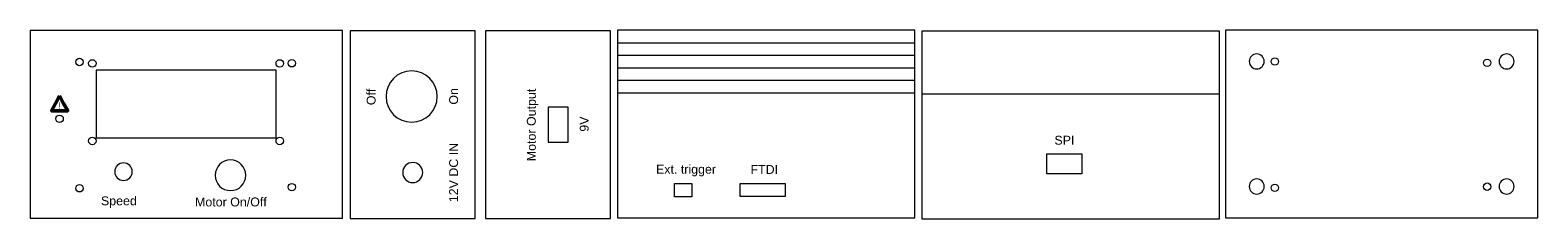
# Model space of a CAD drawing. Header units: millimetres. Extents: x -301 to 302, y 74 to 150.
import ezdxf

# ---------------------------------------------------------------- set-up
doc = ezdxf.new("R2010")
doc.units = ezdxf.units.MM
doc.header["$MEASUREMENT"] = 0
doc.layers.add('#Layer 1', color=7, linetype='Continuous')
doc.layers.add('Plan 1', color=7, linetype='Continuous')
doc.styles.add('0', font='arial.ttf', dxfattribs={"height": 1})

msp = doc.modelspace()

# ---------------------------------------------------------------- linework, layer by layer
at = {"layer": '#Layer 1', "lineweight": 0}
msp.add_lwpolyline([(-93.7433, 104.9819), (-85.7433, 104.9819), (-85.7433, 118.9819), (-93.7433, 118.9819), (-93.7433, 104.9819)], close=True, dxfattribs=at)
at = {"layer": '#Layer 1', "color": 7, "lineweight": 9}
for points in [[(-122.9301, 74.4819), (-122.9301, 74.4819), (-172.93, 74.4819), (-172.93, 74.4819), (-172.93, 74.4819), (-172.93, 74.4819), (-172.93, 149.4819), (-172.93, 149.4819), (-172.93, 149.4819), (-172.93, 149.4819), (-122.9301, 149.4819), (-122.9301, 149.4819), (-122.9301, 149.4819), (-122.9301, 149.4819), (-122.9301, 74.4819), (-122.9301, 74.4819)], [(-138.1033, 123.2652), (-138.1033, 117.6044), (-142.6924, 113.0152), (-148.3533, 113.0152), (-148.3533, 113.0152), (-154.0144, 113.0152), (-158.6033, 117.6044), (-158.6033, 123.2652), (-158.6033, 123.2652), (-158.6033, 128.9261), (-154.0144, 133.5152), (-148.3533, 133.5152), (-148.3533, 133.5152), (-142.6924, 133.5152), (-138.1033, 128.9261), (-138.1033, 123.2652)], [(-260.1631, 93.2123), (-260.1631, 91.2796), (-261.7299, 89.7124), (-263.6633, 89.7124), (-263.6633, 89.7124), (-265.596, 89.7124), (-267.1635, 91.2796), (-267.1635, 93.2123), (-267.1635, 93.2123), (-267.1635, 95.1457), (-265.596, 96.7125), (-263.6633, 96.7125), (-263.6633, 96.7125), (-261.7299, 96.7125), (-260.1631, 95.1457), (-260.1631, 93.2123)], [(-214.7273, 91.7751), (-214.7273, 88.3926), (-217.4697, 85.6501), (-220.8522, 85.6501), (-220.8522, 85.6501), (-224.2348, 85.6501), (-226.9772, 88.3926), (-226.9772, 91.7751), (-226.9772, 91.7751), (-226.9772, 95.1577), (-224.2348, 97.9001), (-220.8522, 97.9001), (-220.8522, 97.9001), (-217.4697, 97.9001), (-214.7273, 95.1577), (-214.7273, 91.7751)], [(-143.9301, 92.8786), (-143.9301, 90.6695), (-145.7209, 88.8786), (-147.9301, 88.8786), (-147.9301, 88.8786), (-150.1393, 88.8786), (-151.9301, 90.6695), (-151.9301, 92.8786), (-151.9301, 92.8786), (-151.9301, 95.0877), (-150.1393, 96.8786), (-147.9301, 96.8786), (-147.9301, 96.8786), (-145.7209, 96.8786), (-143.9301, 95.0877), (-143.9301, 92.8786)]]:
    msp.add_open_spline(points, degree=3, knots=[0, 0, 0, 0, 0.2, 0.2, 0.2, 0.2, 0.4, 0.4, 0.4, 0.4, 0.6, 0.6, 0.6, 0.6, 1, 1, 1, 1], dxfattribs=at)
at = {"layer": '#Layer 1', "lineweight": 9}
for points in [[(53.0697, 74.7987), (53.0697, 74.7987), (-65.9303, 74.7987), (-65.9303, 74.7987), (-65.9303, 74.7987), (-65.9303, 74.7987), (-65.9303, 149.7985), (-65.9303, 149.7985), (-65.9303, 149.7985), (-65.9303, 149.7985), (53.0697, 149.7985), (53.0697, 149.7985), (53.0697, 149.7985), (53.0697, 149.7985), (53.0697, 74.7987), (53.0697, 74.7987)], [(174.884, 74.375), (174.884, 74.375), (55.884, 74.375), (55.884, 74.375), (55.884, 74.375), (55.884, 74.375), (55.884, 149.3748), (55.884, 149.3748), (55.884, 149.3748), (55.884, 149.3748), (174.884, 149.3748), (174.884, 149.3748), (174.884, 149.3748), (174.884, 149.3748), (174.884, 74.375), (174.884, 74.375)]]:
    msp.add_open_spline(points, degree=3, knots=[0, 0, 0, 0, 0.2, 0.2, 0.2, 0.2, 0.4, 0.4, 0.4, 0.4, 0.6, 0.6, 0.6, 0.6, 1, 1, 1, 1], dxfattribs=at)
at = {"layer": '#Layer 1', "lineweight": 0}
for points in [[(-65.9303, 144.7987), (-65.9303, 144.7987), (53.0697, 144.7987), (53.0697, 144.7987)], [(-65.9303, 139.7987), (-65.9303, 139.7987), (53.0697, 139.7987), (53.0697, 139.7987)], [(-65.9303, 134.7987), (-65.9303, 134.7987), (53.0697, 134.7987), (53.0697, 134.7987)], [(-65.9303, 129.7987), (-65.9303, 129.7987), (53.0697, 129.7987), (53.0697, 129.7987)], [(-65.9303, 124.7987), (-65.9303, 124.7987), (53.0697, 124.7987), (53.0697, 124.7987)], [(55.884, 124.375), (55.884, 124.375), (174.884, 124.375), (174.884, 124.375)]]:
    msp.add_open_spline(points, degree=3, dxfattribs=at)
at = {"layer": '#Layer 1', "color": 250, "lineweight": 9}
msp.add_open_spline([(-202.5452, 106.8031), (-202.5452, 106.8031), (-274.5451, 106.8031), (-274.5451, 106.8031), (-274.5451, 106.8031), (-274.5451, 106.8031), (-274.5451, 133.8031), (-274.5451, 133.8031), (-274.5451, 133.8031), (-274.5451, 133.8031), (-202.5452, 133.8031), (-202.5452, 133.8031), (-202.5452, 133.8031), (-202.5452, 133.8031), (-202.5452, 106.8031), (-202.5452, 106.8031)], degree=3, knots=[0, 0, 0, 0, 0.2, 0.2, 0.2, 0.2, 0.4, 0.4, 0.4, 0.4, 0.6, 0.6, 0.6, 0.6, 1, 1, 1, 1], dxfattribs=at)
at = {"layer": '#Layer 1', "color": 1, "lineweight": 50}
msp.add_open_spline([(-289.227, 123.5154), (-289.227, 123.5154), (-287.6186, 120.5341), (-287.6186, 120.5341), (-287.6186, 120.5341), (-287.6186, 120.5341), (-286.0102, 117.5527), (-286.0102, 117.5527), (-286.0102, 117.5527), (-286.0102, 117.5527), (-289.227, 117.5527), (-289.227, 117.5527), (-289.227, 117.5527), (-289.227, 117.5527), (-292.4439, 117.5527), (-292.4439, 117.5527), (-292.4439, 117.5527), (-292.4439, 117.5527), (-290.8355, 120.5341), (-290.8355, 120.5341), (-290.8355, 120.5341), (-290.8355, 120.5341), (-289.227, 123.5154), (-289.227, 123.5154)], degree=3, knots=[0, 0, 0, 0, 0.14285714, 0.14285714, 0.14285714, 0.14285714, 0.28571429, 0.28571429, 0.28571429, 0.28571429, 0.42857143, 0.42857143, 0.42857143, 0.42857143, 0.57142857, 0.57142857, 0.57142857, 0.57142857, 0.71428571, 0.71428571, 0.71428571, 0.71428571, 1, 1, 1, 1], dxfattribs=at)
at = {"layer": '#Layer 1', "lineweight": 0}
for points in [[(105.884, 100.375), (105.884, 100.375), (105.884, 92.375), (105.884, 92.375), (105.884, 92.375), (105.884, 92.375), (119.884, 92.375), (119.884, 92.375), (119.884, 92.375), (119.884, 92.375), (119.884, 100.375), (119.884, 100.375), (119.884, 100.375), (119.884, 100.375), (105.884, 100.375), (105.884, 100.375)], [(-43.1619, 88.4652), (-43.1619, 88.4652), (-43.1619, 83.2152), (-43.1619, 83.2152), (-43.1619, 83.2152), (-43.1619, 83.2152), (-36.1619, 83.2152), (-36.1619, 83.2152), (-36.1619, 83.2152), (-36.1619, 83.2152), (-36.1619, 88.4652), (-36.1619, 88.4652), (-36.1619, 88.4652), (-36.1619, 88.4652), (-43.1619, 88.4652), (-43.1619, 88.4652)], [(-16.9303, 88.5487), (-16.9303, 88.5487), (-16.9303, 83.2987), (-16.9303, 83.2987), (-16.9303, 83.2987), (-16.9303, 83.2987), (1.0697, 83.2987), (1.0697, 83.2987), (1.0697, 83.2987), (1.0697, 83.2987), (1.0697, 88.5487), (1.0697, 88.5487), (1.0697, 88.5487), (1.0697, 88.5487), (-16.9303, 88.5487), (-16.9303, 88.5487)]]:
    msp.add_open_spline(points, degree=3, knots=[0, 0, 0, 0, 0.2, 0.2, 0.2, 0.2, 0.4, 0.4, 0.4, 0.4, 0.6, 0.6, 0.6, 0.6, 1, 1, 1, 1], dxfattribs=at)
at = {"layer": 'Plan 1', "lineweight": 9}
for centre in [(-281.2769, 137.0798), (-276.1451, 136.5031), (-201.1451, 136.5031), (-196.301, 136.5798), (197.0905, 137.2582), (282.0664, 136.7582), (-289.2494, 114.3739), (-276.1451, 105.5031), (-201.1451, 105.5031), (-281.2769, 86.5982), (-196.301, 87.0511), (197.0905, 86.7766), (282.0664, 87.2295)]:
    msp.add_ellipse(centre, major_axis=(0, 1.4924), ratio=1, dxfattribs=at)
for points in [[(-176.0235, 74.6203), (-176.0235, 74.6203), (-301.0233, 74.6203), (-301.0233, 74.6203), (-301.0233, 74.6203), (-301.0233, 74.6203), (-301.0233, 149.6201), (-301.0233, 149.6201), (-301.0233, 149.6201), (-301.0233, 149.6201), (-176.0235, 149.6201), (-176.0235, 149.6201), (-176.0235, 149.6201), (-176.0235, 149.6201), (-176.0235, 74.6203), (-176.0235, 74.6203)], [(302.3439, 74.7987), (302.3439, 74.7987), (177.3441, 74.7987), (177.3441, 74.7987), (177.3441, 74.7987), (177.3441, 74.7987), (177.3441, 149.7985), (177.3441, 149.7985), (177.3441, 149.7985), (177.3441, 149.7985), (302.3439, 149.7985), (302.3439, 149.7985), (302.3439, 149.7985), (302.3439, 149.7985), (302.3439, 74.7987), (302.3439, 74.7987)]]:
    msp.add_open_spline(points, degree=3, knots=[0, 0, 0, 0, 0.2, 0.2, 0.2, 0.2, 0.4, 0.4, 0.4, 0.4, 0.6, 0.6, 0.6, 0.6, 1, 1, 1, 1], dxfattribs=at)
at = {"layer": 'Plan 1', "color": 7, "lineweight": 9}
for points in [[(-68.7433, 74.4819), (-68.7433, 74.4819), (-118.7432, 74.4819), (-118.7432, 74.4819), (-118.7432, 74.4819), (-118.7432, 74.4819), (-118.7432, 149.4819), (-118.7432, 149.4819), (-118.7432, 149.4819), (-118.7432, 149.4819), (-68.7433, 149.4819), (-68.7433, 149.4819), (-68.7433, 149.4819), (-68.7433, 149.4819), (-68.7433, 74.4819), (-68.7433, 74.4819)], [(192.8439, 137.2986), (192.8439, 135.6419), (191.5007, 134.2986), (189.844, 134.2986), (189.844, 134.2986), (188.1872, 134.2986), (186.844, 135.6419), (186.844, 137.2986), (186.844, 137.2986), (186.844, 138.9554), (188.1872, 140.2986), (189.844, 140.2986), (189.844, 140.2986), (191.5007, 140.2986), (192.8439, 138.9554), (192.8439, 137.2986)], [(292.8441, 137.2986), (292.8441, 135.6419), (291.5008, 134.2986), (289.844, 134.2986), (289.844, 134.2986), (288.1873, 134.2986), (286.8441, 135.6419), (286.8441, 137.2986), (286.8441, 137.2986), (286.8441, 138.9554), (288.1873, 140.2986), (289.844, 140.2986), (289.844, 140.2986), (291.5008, 140.2986), (292.8441, 138.9554), (292.8441, 137.2986)], [(192.8439, 87.2982), (192.8439, 85.6418), (191.5007, 84.2982), (189.844, 84.2982), (189.844, 84.2982), (188.1872, 84.2982), (186.844, 85.6418), (186.844, 87.2982), (186.844, 87.2982), (186.844, 88.9553), (188.1872, 90.2982), (189.844, 90.2982), (189.844, 90.2982), (191.5007, 90.2982), (192.8439, 88.9553), (192.8439, 87.2982)], [(292.8441, 87.2982), (292.8441, 85.6418), (291.5008, 84.2982), (289.844, 84.2982), (289.844, 84.2982), (288.1873, 84.2982), (286.8441, 85.6418), (286.8441, 87.2982), (286.8441, 87.2982), (286.8441, 88.9553), (288.1873, 90.2982), (289.844, 90.2982), (289.844, 90.2982), (291.5008, 90.2982), (292.8441, 88.9553), (292.8441, 87.2982)]]:
    msp.add_open_spline(points, degree=3, knots=[0, 0, 0, 0, 0.2, 0.2, 0.2, 0.2, 0.4, 0.4, 0.4, 0.4, 0.6, 0.6, 0.6, 0.6, 1, 1, 1, 1], dxfattribs=at)

# ---------------------------------------------------------------- texts
at = {"layer": '#Layer 1', "color": 1, "style": '0'}
for s, height, p in [('Off', 3.55594, (-162.8015, 119.8134)), ('Motor Output', 3.555864, (-98.6807, 97.4076)), ('On', 3.55594, (-129.7814, 120.0233)), ('9V', 3.55586, (-77.5108, 109.1951)), ('12V DC IN', 3.55586, (-129.7814, 81.013))]:
    msp.add_text(s, height=height, rotation=90, dxfattribs=at).set_placement(p)
for s, height, p in [('!', 2.5399, (-289.6726, 118.4228)), ('SPI', 3.55594, (108.8876, 104.0214)), ('Ext. trigger', 3.555936, (-50.5612, 92.4224)), ('FTDI', 3.55594, (-12.7438, 92.3271)), ('Speed', 3.55594, (-272.6905, 79.794)), ('Motor On/Off', 3.555936, (-235.0396, 79.3324))]:
    msp.add_text(s, height=height, dxfattribs=at).set_placement(p)

doc.saveas('drawing.dxf')
